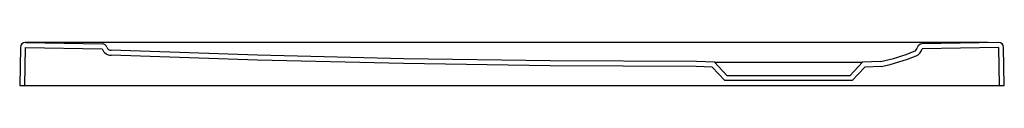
# Model space of a CAD drawing. Header units: millimetres. Extents: x 4847.267 to 4848.068, y 2840.476 to 2840.511.
import ezdxf

# ---------------------------------------------------------------- set-up
doc = ezdxf.new("R2010")
doc.units = ezdxf.units.MM
doc.layers.add('SANINDUSA', color=3, linetype='Continuous')

msp = doc.modelspace()

# ---------------------------------------------------------------- linework, layer by layer
at = {"layer": 'SANINDUSA'}
for p, q in [((4847.28026, 2840.51125), (4847.2715, 2840.51129)), ((4847.27154, 2840.51125), (4847.33418, 2840.51015)), ((4848.05481, 2840.51125), (4847.28026, 2840.51125)), ((4848.06354, 2840.51125), (4848.00117, 2840.51016)), ((4847.26747, 2840.50732), (4847.26693, 2840.47632)), ((4847.27147, 2840.50725), (4847.27093, 2840.47632)), ((4847.27147, 2840.50725), (4847.33411, 2840.50615)), ((4848.06361, 2840.50725), (4848.00124, 2840.50616)), ((4848.06415, 2840.47632), (4848.06361, 2840.50725)), ((4848.06815, 2840.47632), (4848.06761, 2840.50732)), ((4847.83044, 2840.49135), (4847.81741, 2840.49181)), ((4847.83223, 2840.49529), (4847.81755, 2840.49581)), ((4847.84254, 2840.48429), (4847.83223, 2840.49529)), ((4847.83223, 2840.49529), (4847.95285, 2840.49529)), ((4847.95285, 2840.49529), (4847.94254, 2840.48429)), ((4847.96752, 2840.49581), (4847.95285, 2840.49529)), ((4847.968, 2840.49182), (4847.95464, 2840.49135)), ((4847.8408, 2840.48029), (4847.83044, 2840.49135)), ((4847.94254, 2840.48429), (4847.84254, 2840.48429)), ((4847.95464, 2840.49135), (4847.94427, 2840.48029)), ((4847.26693, 2840.47632), (4848.06815, 2840.47632)), ((4847.94427, 2840.48029), (4847.8408, 2840.48029)), ((4848.06415, 2840.47632), (4848.06815, 2840.47632)), ((4848.06415, 2840.47632), (4848.06815, 2840.47632)), ((4848.06415, 2840.47632), (4848.06815, 2840.47632)), ((4848.06415, 2840.47632), (4848.06815, 2840.47632))]:
    msp.add_line(p, q, dxfattribs=at)
for points in [[(4847.81752, 2840.49181), (4847.69855, 2840.49238), (4847.57937, 2840.49409), (4847.46035, 2840.49695), (4847.34131, 2840.50096)], [(4847.81754, 2840.49581), (4847.69859, 2840.49638), (4847.57945, 2840.49809), (4847.46047, 2840.50095), (4847.34145, 2840.50495)]]:
    msp.add_lwpolyline(points, dxfattribs=at)
for centre, radius, start, end in [((4847.27147, 2840.50729), 0.004, 89.49884, 178.99892), ((4847.33411, 2840.50615), 0.004, 20.46481, 89), ((4848.00124, 2840.50616), 0.004, 91, 167.97463), ((4848.06361, 2840.50725), 0.004, 1, 91), ((4847.3416, 2840.50895), 0.008, 200.46543, 267.79884), ((4847.3416, 2840.50895), 0.004, 200.46543, 267.79884), ((4847.93757, 2840.64377), 0.15097, 281.45037, 292.32535), ((4847.93757, 2840.64377), 0.15497, 281.32632, 292.32535), ((4847.99341, 2840.50783), 0.004, 292.0499, 347.97463), ((4847.99341, 2840.50783), 0.008, 292.0499, 347.97463)]:
    msp.add_arc(centre, radius, start, end, dxfattribs=at)

doc.saveas('drawing.dxf')
